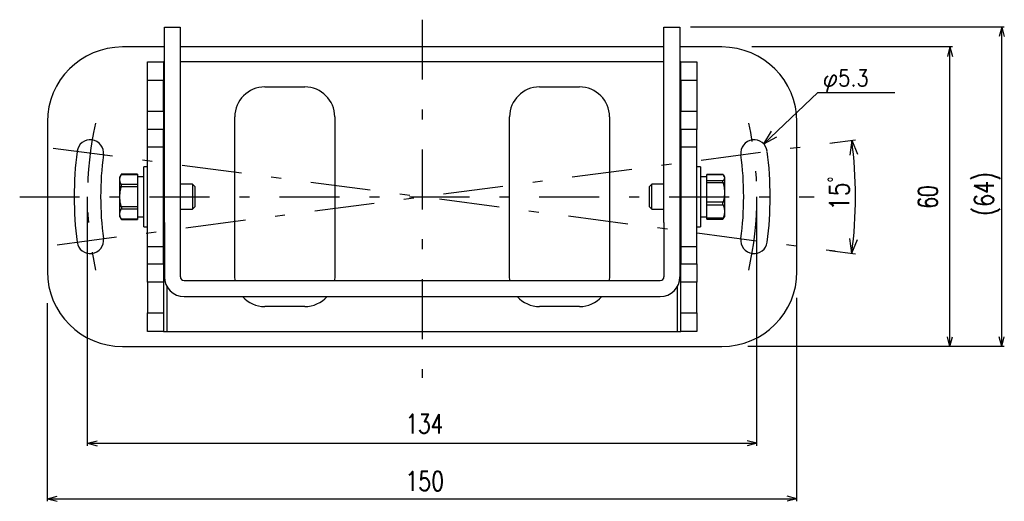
# Model space of a CAD drawing. Extents: x 149 to 538, y 135 to 393.
# Tile 1 of 3: x 149 to 346, y 135 to 232. Entities that reach past the tile are written whole.
import ezdxf
from ezdxf.enums import TextEntityAlignment as Align

# ---------------------------------------------------------------- set-up
doc = ezdxf.new("R2010")
doc.units = 0
doc.header["$LTSCALE"] = 2
doc.header["$MEASUREMENT"] = 0
doc.linetypes.add('CENTER', pattern=[13, 6, -3, 1, -3])
doc.layers.add('0一般図-0通り芯', color=7, linetype='CONTINUOUS')
doc.layers.add('0一般図-1躯体', color=7, linetype='CONTINUOUS')
doc.styles.get("Standard").update_dxf_attribs({"font": 'txt.shx', "bigfont": 'extfont.shx'})

msp = doc.modelspace()

# ---------------------------------------------------------------- linework, layer by layer
at = {"layer": '0一般図-0通り芯', "color": 4, "linetype": 'CENTER'}
for p, q in [((229.17, 231.95), (229.17, 160.18)), ((148.62, 196.48), (307.64, 196.48))]:
    msp.add_line(p, q, dxfattribs=at)
at = {"layer": '0一般図-0通り芯', "color": 7, "linetype": 'CONTINUOUS'}
for p, q in [((177.57, 230.48), (180.77, 230.48)), ((177.57, 227.56), (177.57, 230.48)), ((180.77, 230.48), (180.77, 227.56)), ((277.57, 230.48), (280.77, 230.48)), ((277.57, 227.56), (277.57, 230.48)), ((280.77, 230.48), (280.77, 227.56)), ((177.57, 198.41), (177.57, 227.56)), ((180.77, 227.56), (180.77, 198.41)), ((277.57, 198.41), (277.57, 227.56)), ((280.77, 227.56), (280.77, 198.41)), ((177.57, 226.48), (169.17, 226.48)), ((277.57, 226.48), (180.77, 226.48)), ((289.17, 226.48), (280.77, 226.48)), ((174.17, 219.78), (174.17, 223.48)), ((177.57, 223.48), (177.37, 223.48)), ((277.57, 223.48), (180.77, 223.48)), ((280.97, 223.48), (280.77, 223.48)), ((280.97, 219.78), (280.97, 223.48)), ((177.37, 219.78), (174.17, 219.78)), ((174.17, 213.62), (174.17, 219.78)), ((177.37, 213.62), (177.37, 219.78)), ((284.17, 219.78), (280.97, 219.78)), ((280.97, 219.78), (280.97, 213.62)), ((284.17, 219.78), (284.17, 213.62)), ((197.67, 218.48), (205.67, 218.48)), ((252.67, 218.48), (260.67, 218.48)), ((174.17, 209.93), (174.17, 213.62)), ((280.97, 209.93), (280.97, 213.62)), ((154.17, 211.48), (154.17, 181.48)), ((191.67, 180.48), (191.67, 212.48)), ((211.67, 212.48), (211.67, 180.48)), ((246.67, 180.48), (246.67, 212.48)), ((266.67, 212.48), (266.67, 180.48)), ((304.17, 181.48), (304.17, 211.48)), ((177.37, 209.93), (174.17, 209.93)), ((174.17, 206.45), (174.17, 209.93)), ((177.37, 206.45), (177.37, 209.93)), ((284.17, 209.93), (280.97, 209.93)), ((280.97, 209.93), (280.97, 206.45)), ((284.17, 206.45), (284.17, 209.93)), ((174.17, 206.45), (177.37, 206.45)), ((174.17, 186.52), (174.17, 206.45)), ((177.37, 186.52), (177.37, 206.45)), ((280.97, 206.45), (284.17, 206.45)), ((280.97, 206.45), (280.97, 186.52)), ((284.17, 186.52), (284.17, 206.45)), ((168.98, 201.03), (168.67, 200.48)), ((172.17, 201.03), (168.98, 201.03)), ((172.17, 201.03), (172.17, 200.96)), ((174.17, 202.48), (173.47, 202.48)), ((173.47, 196.48), (173.47, 202.48)), ((284.87, 202.48), (284.17, 202.48)), ((284.87, 202.48), (284.87, 190.48)), ((168.67, 199.95), (168.67, 200.48)), ((168.67, 196.48), (168.67, 199.95)), ((168.95, 200.96), (172.17, 200.96)), ((172.17, 200.96), (172.17, 199.95)), ((173.47, 200.48), (172.17, 200.48)), ((172.17, 199.95), (172.17, 198.94)), ((286.17, 200.48), (284.87, 200.48)), ((289.36, 200.96), (286.17, 200.96)), ((286.17, 200.93), (286.17, 200.96)), ((289.36, 200.93), (286.17, 200.93)), ((286.17, 200.91), (286.17, 200.93)), ((286.17, 199.68), (286.17, 200.29)), ((289.39, 199.68), (286.17, 199.68)), ((286.17, 199.31), (286.17, 199.68)), ((289.56, 200.68), (289.53, 200.73)), ((289.67, 200.48), (289.56, 200.68)), ((289.67, 200.48), (289.67, 200.29)), ((289.67, 200.29), (289.67, 197.33)), ((172.17, 198.94), (168.95, 198.94)), ((168.95, 198.5), (172.17, 198.5)), ((172.17, 198.94), (172.17, 198.5)), ((172.17, 198.5), (172.17, 196.48)), ((177.57, 198.98), (177.37, 198.98)), ((177.57, 191.34), (177.57, 198.41)), ((183.23, 198.98), (180.77, 198.98)), ((180.77, 198.41), (180.77, 191.34)), ((183.67, 198.54), (183.23, 198.98)), ((183.23, 198.98), (183.23, 196.48)), ((183.67, 198.54), (183.67, 194.43)), ((275.12, 198.98), (274.67, 198.54)), ((274.67, 195.86), (274.67, 198.54)), ((277.57, 198.98), (275.12, 198.98)), ((275.12, 193.98), (275.12, 198.98)), ((277.57, 191.34), (277.57, 198.41)), ((280.97, 198.98), (280.77, 198.98)), ((280.77, 198.41), (280.77, 191.34)), ((289.67, 197.33), (289.67, 193.52)), ((168.67, 193.02), (168.67, 196.48)), ((172.17, 196.48), (172.17, 194.46)), ((173.47, 190.48), (173.47, 196.48)), ((183.23, 196.48), (183.23, 193.98)), ((274.67, 194.43), (274.67, 195.86)), ((289.39, 195.36), (286.17, 195.36)), ((286.17, 194.88), (286.17, 195.36)), ((172.17, 194.46), (168.95, 194.46)), ((168.95, 194.03), (172.17, 194.03)), ((172.17, 194.46), (172.17, 194.03)), ((172.17, 194.03), (172.17, 193.02)), ((177.37, 193.98), (177.57, 193.98)), ((180.77, 193.98), (183.23, 193.98)), ((183.23, 193.98), (183.67, 194.43)), ((274.67, 194.43), (275.12, 193.98)), ((275.12, 193.98), (277.57, 193.98)), ((280.77, 193.98), (280.97, 193.98)), ((286.17, 194.88), (289.39, 194.88)), ((286.17, 193.52), (286.17, 194.88)), ((286.17, 192.16), (286.17, 193.52)), ((289.67, 193.52), (289.67, 192.48)), ((168.67, 192.48), (168.67, 193.02)), ((168.67, 192.48), (168.98, 191.94)), ((168.98, 191.94), (172.17, 191.94)), ((172.17, 192.48), (173.47, 192.48)), ((172.17, 192.01), (172.17, 191.94)), ((177.57, 191.34), (177.57, 180.42)), ((180.77, 191.34), (180.77, 180.42)), ((277.57, 191.34), (277.57, 180.42)), ((280.77, 191.34), (280.77, 180.42)), ((284.87, 192.48), (286.17, 192.48)), ((289.39, 192.16), (286.17, 192.16)), ((286.17, 192.03), (286.17, 192.16)), ((286.17, 192.03), (289.36, 192.03)), ((286.17, 192.01), (286.17, 192.03)), ((286.17, 192.01), (289.36, 192.01)), ((289.39, 192.06), (289.55, 192.29)), ((289.39, 192.04), (289.52, 192.24)), ((289.53, 192.24), (289.56, 192.28)), ((289.56, 192.28), (289.67, 192.48)), ((173.47, 190.48), (174.17, 190.48)), ((284.17, 190.48), (284.87, 190.48)), ((174.17, 186.52), (177.37, 186.52)), ((174.17, 183.04), (174.17, 186.52)), ((280.97, 186.52), (284.17, 186.52)), ((280.97, 186.52), (280.97, 183.04)), ((174.17, 179.35), (174.17, 183.04)), ((177.37, 183.04), (177.37, 179.35)), ((280.97, 179.35), (280.97, 183.04)), ((284.17, 183.04), (284.17, 179.35)), ((177.37, 179.35), (174.17, 179.35)), ((174.17, 179.35), (174.17, 173.19)), ((177.37, 179.35), (177.37, 173.19)), ((181.51, 179.68), (276.83, 179.68)), ((191.72, 179.68), (191.67, 180.48)), ((211.67, 180.48), (211.62, 179.68)), ((246.72, 179.68), (246.67, 180.48)), ((266.67, 180.48), (266.62, 179.68)), ((284.17, 179.35), (280.97, 179.35)), ((280.97, 173.19), (280.97, 179.35)), ((178.11, 169.48), (178.11, 178.44)), ((280.23, 178.44), (280.23, 169.48)), ((181.51, 176.48), (276.83, 176.48)), ((205.67, 174.48), (197.67, 174.48)), ((260.67, 174.48), (252.67, 174.48)), ((174.17, 173.19), (177.37, 173.19)), ((174.17, 169.48), (174.17, 173.19)), ((177.37, 173.19), (177.37, 169.48)), ((280.97, 169.48), (280.97, 173.19)), ((284.17, 173.19), (284.17, 169.48)), ((177.37, 169.48), (174.17, 169.48)), ((177.37, 169.48), (178.11, 169.48)), ((178.11, 169.48), (280.23, 169.48)), ((280.23, 169.48), (280.97, 169.48)), ((284.17, 169.48), (280.97, 169.48)), ((169.17, 166.48), (289.17, 166.48))]:
    msp.add_line(p, q, dxfattribs=at)
for points in [[(174.17, 223.48), (177.37, 223.48), (177.37, 219.78)], [(280.97, 223.48), (284.17, 223.48), (284.17, 219.78)], [(174.17, 213.62), (177.37, 213.62), (177.37, 209.93)], [(280.97, 213.62), (284.17, 213.62), (284.17, 209.93)], [(168.98, 201.02), (168.98, 201.02), (168.98, 201.02), (168.98, 201.02), (168.98, 201.02), (168.98, 201.02), (168.98, 201.02), (168.98, 201.02), (168.98, 201.02), (168.98, 201.02), (168.98, 201.02), (168.98, 201.02), (168.98, 201.02), (168.98, 201.02), (168.98, 201.02), (168.98, 201.02), (168.98, 201.02), (168.98, 201.02), (168.98, 201.02), (168.98, 201.02), (168.98, 201.02), (168.98, 201.01), (168.98, 201.01), (168.97, 201.01), (168.97, 201), (168.97, 201), (168.97, 201), (168.97, 200.99), (168.97, 200.99), (168.96, 200.99), (168.96, 200.98), (168.96, 200.98), (168.96, 200.98), (168.96, 200.97), (168.96, 200.97), (168.95, 200.97), (168.95, 200.97), (168.95, 200.96), (168.95, 200.96), (168.95, 200.96), (168.95, 200.96), (168.95, 200.96)], [(168.67, 199.95), (168.67, 199.98), (168.67, 199.99), (168.68, 200), (168.68, 200.02), (168.68, 200.04), (168.68, 200.06), (168.68, 200.09), (168.68, 200.12), (168.69, 200.15), (168.69, 200.18), (168.69, 200.21), (168.7, 200.25), (168.7, 200.29), (168.71, 200.33), (168.71, 200.37), (168.72, 200.42), (168.73, 200.46), (168.75, 200.5), (168.76, 200.54), (168.78, 200.58), (168.79, 200.62), (168.81, 200.66), (168.83, 200.7), (168.84, 200.73), (168.86, 200.76), (168.87, 200.79), (168.88, 200.82), (168.9, 200.85), (168.91, 200.87), (168.92, 200.89), (168.92, 200.9), (168.93, 200.92), (168.95, 200.96)], [(168.95, 198.94), (168.94, 198.97), (168.93, 198.98), (168.92, 198.99), (168.92, 199.01), (168.91, 199.03), (168.9, 199.05), (168.88, 199.07), (168.87, 199.1), (168.86, 199.13), (168.84, 199.16), (168.83, 199.2), (168.81, 199.23), (168.79, 199.27), (168.78, 199.31), (168.76, 199.35), (168.75, 199.39), (168.73, 199.44), (168.72, 199.48), (168.72, 199.52), (168.71, 199.56), (168.7, 199.6), (168.7, 199.64), (168.69, 199.68), (168.69, 199.71), (168.69, 199.75), (168.69, 199.78), (168.68, 199.81), (168.68, 199.83), (168.68, 199.86), (168.68, 199.88), (168.68, 199.89), (168.67, 199.91), (168.67, 199.95)], [(286.17, 200.29), (286.17, 200.91), (289.39, 200.91)], [(286.17, 195.36), (286.17, 197.33), (286.17, 199.31), (289.39, 199.31)], [(289.39, 200.93), (289.39, 200.93), (289.39, 200.93), (289.39, 200.94), (289.39, 200.94), (289.39, 200.94), (289.39, 200.94), (289.38, 200.94), (289.38, 200.94), (289.38, 200.95), (289.38, 200.95), (289.38, 200.95), (289.38, 200.95), (289.37, 200.96), (289.37, 200.96), (289.37, 200.96), (289.37, 200.96), (289.37, 200.96), (289.37, 200.96), (289.37, 200.96), (289.37, 200.96), (289.37, 200.96), (289.37, 200.96), (289.36, 200.96), (289.36, 200.96), (289.36, 200.96), (289.36, 200.96), (289.36, 200.96), (289.36, 200.96), (289.36, 200.96), (289.36, 200.96), (289.36, 200.96), (289.36, 200.96), (289.36, 200.96)], [(289.39, 200.91), (289.39, 200.91), (289.39, 200.91), (289.39, 200.92), (289.39, 200.92), (289.39, 200.92), (289.38, 200.92), (289.38, 200.92), (289.38, 200.92), (289.38, 200.93), (289.38, 200.93), (289.38, 200.93), (289.38, 200.93), (289.37, 200.93), (289.37, 200.93), (289.37, 200.94), (289.37, 200.94), (289.37, 200.94), (289.37, 200.94), (289.37, 200.94), (289.37, 200.94), (289.37, 200.94), (289.37, 200.94), (289.37, 200.94), (289.37, 200.94), (289.37, 200.94), (289.37, 200.93), (289.36, 200.93), (289.36, 200.93), (289.36, 200.93), (289.36, 200.93), (289.36, 200.93)], [(289.39, 199.31), (289.39, 199.31), (289.39, 199.32), (289.39, 199.32), (289.39, 199.33), (289.39, 199.33), (289.39, 199.34), (289.38, 199.35), (289.38, 199.35), (289.38, 199.36), (289.38, 199.37), (289.38, 199.38), (289.37, 199.39), (289.37, 199.4), (289.37, 199.42), (289.37, 199.43), (289.36, 199.44), (289.36, 199.46), (289.36, 199.47), (289.36, 199.48), (289.36, 199.5), (289.36, 199.51), (289.36, 199.53), (289.36, 199.54), (289.36, 199.55), (289.36, 199.56), (289.36, 199.58), (289.36, 199.59), (289.36, 199.6), (289.36, 199.61), (289.37, 199.62), (289.37, 199.62), (289.37, 199.63), (289.37, 199.64), (289.37, 199.64), (289.38, 199.65), (289.38, 199.65), (289.38, 199.66), (289.38, 199.66), (289.38, 199.66), (289.38, 199.66), (289.39, 199.67), (289.39, 199.67), (289.39, 199.67), (289.39, 199.67), (289.39, 199.67), (289.39, 199.67), (289.39, 199.67), (289.39, 199.67), (289.39, 199.68)], [(289.39, 200.91), (289.41, 200.89), (289.41, 200.89), (289.42, 200.88), (289.43, 200.87), (289.44, 200.86), (289.45, 200.84), (289.46, 200.83), (289.47, 200.81), (289.49, 200.79), (289.5, 200.77), (289.52, 200.75), (289.53, 200.73), (289.55, 200.71), (289.57, 200.68), (289.58, 200.66), (289.6, 200.63), (289.61, 200.61), (289.62, 200.58), (289.63, 200.55), (289.63, 200.53), (289.64, 200.5), (289.65, 200.48), (289.65, 200.46), (289.65, 200.44), (289.66, 200.42), (289.66, 200.4), (289.66, 200.38), (289.66, 200.36), (289.66, 200.35), (289.67, 200.34), (289.67, 200.33), (289.67, 200.32), (289.67, 200.29)], [(289.67, 200.29), (289.67, 200.28), (289.67, 200.27), (289.67, 200.26), (289.67, 200.25), (289.66, 200.24), (289.66, 200.22), (289.66, 200.21), (289.66, 200.19), (289.66, 200.17), (289.65, 200.15), (289.65, 200.13), (289.65, 200.11), (289.64, 200.08), (289.64, 200.06), (289.63, 200.03), (289.62, 200.01), (289.61, 199.98), (289.6, 199.96), (289.58, 199.93), (289.57, 199.91), (289.55, 199.88), (289.53, 199.86), (289.52, 199.84), (289.5, 199.82), (289.49, 199.8), (289.47, 199.78), (289.46, 199.76), (289.45, 199.75), (289.44, 199.73), (289.43, 199.72), (289.42, 199.71), (289.41, 199.7), (289.39, 199.68)], [(289.39, 199.31), (289.41, 199.25), (289.41, 199.23), (289.42, 199.2), (289.43, 199.17), (289.44, 199.13), (289.45, 199.09), (289.46, 199.04), (289.47, 198.99), (289.49, 198.93), (289.5, 198.87), (289.52, 198.8), (289.53, 198.73), (289.55, 198.65), (289.57, 198.57), (289.58, 198.49), (289.6, 198.41), (289.61, 198.33), (289.62, 198.25), (289.63, 198.17), (289.63, 198.09), (289.64, 198.01), (289.65, 197.93), (289.65, 197.86), (289.65, 197.79), (289.66, 197.72), (289.66, 197.66), (289.66, 197.61), (289.66, 197.56), (289.66, 197.51), (289.67, 197.47), (289.67, 197.44), (289.67, 197.41), (289.67, 197.33), (289.67, 197.28), (289.67, 197.25), (289.67, 197.22), (289.67, 197.19), (289.66, 197.15), (289.66, 197.11), (289.66, 197.06), (289.66, 197), (289.66, 196.94), (289.65, 196.88), (289.65, 196.81), (289.65, 196.74), (289.64, 196.66), (289.64, 196.58), (289.63, 196.5), (289.62, 196.42), (289.61, 196.34), (289.6, 196.25), (289.58, 196.17), (289.57, 196.09), (289.55, 196.02), (289.53, 195.94), (289.52, 195.87), (289.5, 195.8), (289.49, 195.74), (289.47, 195.68), (289.46, 195.63), (289.45, 195.58), (289.44, 195.53), (289.43, 195.5), (289.42, 195.46), (289.41, 195.43), (289.39, 195.36)], [(168.67, 196.48), (168.67, 196.54), (168.67, 196.56), (168.68, 196.59), (168.68, 196.63), (168.68, 196.67), (168.68, 196.71), (168.68, 196.76), (168.68, 196.82), (168.69, 196.88), (168.69, 196.95), (168.69, 197.02), (168.7, 197.09), (168.7, 197.17), (168.71, 197.25), (168.71, 197.33), (168.72, 197.42), (168.73, 197.5), (168.75, 197.59), (168.76, 197.67), (168.78, 197.75), (168.79, 197.83), (168.81, 197.91), (168.83, 197.98), (168.84, 198.05), (168.86, 198.11), (168.87, 198.17), (168.88, 198.23), (168.9, 198.28), (168.91, 198.32), (168.92, 198.36), (168.92, 198.4), (168.93, 198.43), (168.95, 198.5)], [(168.95, 198.5), (168.95, 198.51), (168.95, 198.52), (168.95, 198.52), (168.95, 198.53), (168.96, 198.53), (168.96, 198.54), (168.96, 198.55), (168.96, 198.55), (168.96, 198.56), (168.96, 198.57), (168.97, 198.58), (168.97, 198.6), (168.97, 198.61), (168.97, 198.62), (168.98, 198.63), (168.98, 198.65), (168.98, 198.66), (168.98, 198.68), (168.98, 198.69), (168.98, 198.71), (168.98, 198.73), (168.98, 198.74), (168.98, 198.76), (168.98, 198.77), (168.98, 198.79), (168.98, 198.8), (168.98, 198.82), (168.98, 198.83), (168.98, 198.84), (168.98, 198.85), (168.98, 198.86), (168.97, 198.87), (168.97, 198.88), (168.97, 198.89), (168.97, 198.89), (168.97, 198.9), (168.96, 198.91), (168.96, 198.91), (168.96, 198.91), (168.96, 198.92), (168.96, 198.92), (168.96, 198.92), (168.95, 198.93), (168.95, 198.93), (168.95, 198.93), (168.95, 198.93), (168.95, 198.93), (168.95, 198.94), (168.95, 198.94)], [(168.95, 194.46), (168.94, 194.52), (168.93, 194.54), (168.92, 194.57), (168.92, 194.6), (168.91, 194.64), (168.9, 194.69), (168.88, 194.74), (168.87, 194.79), (168.86, 194.85), (168.84, 194.91), (168.83, 194.98), (168.81, 195.06), (168.79, 195.13), (168.78, 195.21), (168.76, 195.29), (168.75, 195.38), (168.73, 195.46), (168.72, 195.55), (168.72, 195.63), (168.71, 195.71), (168.7, 195.79), (168.7, 195.87), (168.69, 195.95), (168.69, 196.02), (168.69, 196.08), (168.69, 196.15), (168.68, 196.2), (168.68, 196.25), (168.68, 196.3), (168.68, 196.34), (168.68, 196.37), (168.67, 196.4), (168.67, 196.48)], [(289.39, 194.88), (289.39, 194.89), (289.39, 194.89), (289.39, 194.89), (289.39, 194.9), (289.39, 194.9), (289.39, 194.91), (289.38, 194.91), (289.38, 194.92), (289.38, 194.92), (289.38, 194.93), (289.38, 194.94), (289.37, 194.95), (289.37, 194.96), (289.37, 194.97), (289.37, 194.98), (289.36, 194.99), (289.36, 195), (289.36, 195.02), (289.36, 195.03), (289.36, 195.05), (289.36, 195.07), (289.36, 195.08), (289.36, 195.1), (289.36, 195.12), (289.36, 195.14), (289.36, 195.15), (289.36, 195.17), (289.36, 195.18), (289.36, 195.2), (289.37, 195.21), (289.37, 195.23), (289.37, 195.24), (289.37, 195.25), (289.37, 195.27), (289.38, 195.28), (289.38, 195.29), (289.38, 195.3), (289.38, 195.31), (289.38, 195.31), (289.38, 195.32), (289.39, 195.33), (289.39, 195.33), (289.39, 195.34), (289.39, 195.34), (289.39, 195.34), (289.39, 195.35), (289.39, 195.35), (289.39, 195.35), (289.39, 195.36)], [(168.67, 193.02), (168.67, 193.05), (168.67, 193.06), (168.68, 193.07), (168.68, 193.09), (168.68, 193.11), (168.68, 193.13), (168.68, 193.16), (168.68, 193.19), (168.69, 193.22), (168.69, 193.25), (168.69, 193.29), (168.7, 193.32), (168.7, 193.36), (168.71, 193.4), (168.71, 193.45), (168.72, 193.49), (168.73, 193.53), (168.75, 193.57), (168.76, 193.61), (168.78, 193.65), (168.79, 193.69), (168.81, 193.73), (168.83, 193.77), (168.84, 193.8), (168.86, 193.84), (168.87, 193.87), (168.88, 193.89), (168.9, 193.92), (168.91, 193.94), (168.92, 193.96), (168.92, 193.98), (168.93, 193.99), (168.95, 194.03)], [(168.95, 194.46), (168.95, 194.46), (168.95, 194.45), (168.95, 194.45), (168.95, 194.44), (168.96, 194.44), (168.96, 194.43), (168.96, 194.42), (168.96, 194.41), (168.96, 194.4), (168.96, 194.39), (168.97, 194.38), (168.97, 194.37), (168.97, 194.36), (168.97, 194.35), (168.98, 194.33), (168.98, 194.32), (168.98, 194.31), (168.98, 194.29), (168.98, 194.27), (168.98, 194.26), (168.98, 194.24), (168.98, 194.23), (168.98, 194.21), (168.98, 194.19), (168.98, 194.18), (168.98, 194.17), (168.98, 194.15), (168.98, 194.14), (168.98, 194.13), (168.98, 194.12), (168.98, 194.11), (168.97, 194.1), (168.97, 194.09), (168.97, 194.08), (168.97, 194.07), (168.97, 194.07), (168.96, 194.06), (168.96, 194.06), (168.96, 194.05), (168.96, 194.05), (168.96, 194.05), (168.96, 194.04), (168.95, 194.04), (168.95, 194.04), (168.95, 194.04), (168.95, 194.04), (168.95, 194.03), (168.95, 194.03), (168.95, 194.03)], [(289.39, 194.88), (289.41, 194.84), (289.41, 194.83), (289.42, 194.81), (289.43, 194.79), (289.44, 194.76), (289.45, 194.73), (289.46, 194.7), (289.47, 194.66), (289.49, 194.62), (289.5, 194.58), (289.52, 194.53), (289.53, 194.48), (289.55, 194.43), (289.57, 194.38), (289.58, 194.32), (289.6, 194.27), (289.61, 194.21), (289.62, 194.15), (289.63, 194.1), (289.63, 194.04), (289.64, 193.99), (289.65, 193.93), (289.65, 193.88), (289.65, 193.84), (289.66, 193.79), (289.66, 193.75), (289.66, 193.71), (289.66, 193.68), (289.66, 193.65), (289.67, 193.62), (289.67, 193.6), (289.67, 193.58), (289.67, 193.52)], [(289.67, 193.52), (289.67, 193.48), (289.67, 193.47), (289.67, 193.45), (289.67, 193.43), (289.66, 193.4), (289.66, 193.37), (289.66, 193.33), (289.66, 193.3), (289.66, 193.26), (289.65, 193.21), (289.65, 193.16), (289.65, 193.11), (289.64, 193.06), (289.64, 193.01), (289.63, 192.95), (289.62, 192.89), (289.61, 192.84), (289.6, 192.78), (289.58, 192.73), (289.57, 192.67), (289.55, 192.62), (289.53, 192.57), (289.52, 192.52), (289.5, 192.47), (289.49, 192.43), (289.47, 192.39), (289.46, 192.35), (289.45, 192.32), (289.44, 192.29), (289.43, 192.26), (289.42, 192.24), (289.41, 192.22), (289.39, 192.16)], [(168.95, 192.01), (168.94, 192.04), (168.93, 192.05), (168.92, 192.06), (168.92, 192.08), (168.91, 192.1), (168.9, 192.12), (168.88, 192.15), (168.87, 192.17), (168.86, 192.2), (168.84, 192.23), (168.83, 192.27), (168.81, 192.31), (168.79, 192.34), (168.78, 192.38), (168.76, 192.42), (168.75, 192.47), (168.73, 192.51), (168.72, 192.55), (168.72, 192.59), (168.71, 192.63), (168.7, 192.67), (168.7, 192.71), (168.69, 192.75), (168.69, 192.79), (168.69, 192.82), (168.69, 192.85), (168.68, 192.88), (168.68, 192.9), (168.68, 192.93), (168.68, 192.95), (168.68, 192.96), (168.67, 192.98), (168.67, 193.02)], [(172.17, 193.02), (172.17, 192.01), (168.95, 192.01)], [(168.95, 192.01), (168.95, 192.01), (168.95, 192), (168.95, 192), (168.95, 192), (168.96, 192), (168.96, 191.99), (168.96, 191.99), (168.96, 191.99), (168.96, 191.98), (168.96, 191.98), (168.97, 191.98), (168.97, 191.97), (168.97, 191.97), (168.97, 191.96), (168.97, 191.96), (168.98, 191.96), (168.98, 191.95), (168.98, 191.95), (168.98, 191.95), (168.98, 191.95), (168.98, 191.95), (168.98, 191.95), (168.98, 191.95), (168.98, 191.95), (168.98, 191.95), (168.98, 191.95), (168.98, 191.95)], [(289.39, 192.06), (289.39, 192.06), (289.39, 192.06), (289.39, 192.05), (289.39, 192.05), (289.39, 192.05), (289.39, 192.05), (289.38, 192.05), (289.38, 192.05), (289.38, 192.05), (289.38, 192.04), (289.38, 192.04), (289.37, 192.04), (289.37, 192.04), (289.37, 192.03), (289.37, 192.03), (289.36, 192.03), (289.36, 192.03), (289.36, 192.03), (289.36, 192.03), (289.36, 192.04), (289.36, 192.04), (289.36, 192.04), (289.36, 192.05), (289.36, 192.05), (289.36, 192.05), (289.36, 192.06), (289.36, 192.07), (289.36, 192.07), (289.36, 192.08), (289.37, 192.08), (289.37, 192.09), (289.37, 192.1), (289.37, 192.1), (289.37, 192.11), (289.38, 192.11), (289.38, 192.12), (289.38, 192.13), (289.38, 192.13), (289.38, 192.14), (289.38, 192.14), (289.39, 192.14), (289.39, 192.15), (289.39, 192.15), (289.39, 192.15), (289.39, 192.16), (289.39, 192.16), (289.39, 192.16), (289.39, 192.16), (289.39, 192.16)], [(289.39, 192.04), (289.39, 192.04), (289.39, 192.03), (289.39, 192.03), (289.39, 192.03), (289.39, 192.03), (289.39, 192.03), (289.38, 192.03), (289.38, 192.02), (289.38, 192.02), (289.38, 192.02), (289.38, 192.02), (289.38, 192.02), (289.37, 192.01), (289.37, 192.01), (289.37, 192.01), (289.37, 192.01), (289.37, 192.01), (289.37, 192.01), (289.37, 192.01), (289.37, 192.01), (289.37, 192.01), (289.37, 192.01), (289.36, 192.01), (289.36, 192.01), (289.36, 192.01), (289.36, 192.01), (289.36, 192.01), (289.36, 192.01), (289.36, 192.01), (289.36, 192.01), (289.36, 192.01), (289.36, 192.01), (289.36, 192.01)], [(174.17, 183.04), (177.37, 183.04), (177.37, 186.52)], [(280.97, 183.04), (284.17, 183.04), (284.17, 186.52)], [(280.97, 173.19), (284.17, 173.19), (284.17, 179.35)]]:
    msp.add_lwpolyline(points, dxfattribs=at)
for centre, radius, start, end in [((169.17, 211.48), 15, 90, 180), ((289.17, 211.48), 15, 360, 450), ((197.67, 212.48), 6, 90, 180), ((205.67, 212.48), 6, 360, 450), ((252.67, 212.48), 6, 90, 180), ((260.67, 212.48), 6, 360, 450), ((162.74, 205.23), 2.65, 352.5, 172.5), ((295.6, 205.23), 2.65, 7.5, 187.5), ((229.17, 196.48), 69.65, 172.5, 187.5), ((229.17, 196.48), 69.65, 352.5, 7.5), ((229.17, 196.48), 64.35, 172.5, 187.5), ((229.17, 196.48), 64.35, 352.5, 7.5), ((162.74, 187.74), 2.65, 187.5, 7.5), ((295.6, 187.74), 2.65, 172.5, 352.5), ((169.17, 181.48), 15, 180, 270), ((289.17, 181.48), 15, 270, 0), ((181.51, 180.42), 3.94, 180, 270), ((181.51, 180.42), 0.737, 180, 270), ((276.83, 180.42), 3.94, 270, 0), ((276.83, 180.42), 0.737, 270, 0), ((197.67, 180.48), 6, 221.81, 270), ((205.67, 180.48), 6, 270, 318.19), ((252.67, 180.48), 6, 221.81, 270), ((252.67, 180.48), 6, 221.81, 270), ((260.67, 180.48), 6, 270, 318.19)]:
    msp.add_arc(centre, radius, start, end, dxfattribs=at)
at = {"layer": '0一般図-0通り芯', "color": 4, "linetype": 'CENTER'}
for start, end in [(167.3094, 192.7077), (347.2923, 372.6906)]:
    msp.add_arc((229.17, 196.48), 67, start, end, dxfattribs=at)
at = {"layer": '0一般図-1躯体', "color": 4, "linetype": 'CONTINUOUS'}
for p, q in [((345.66, 230.48), (282.87, 230.48)), ((345.16, 230.48), (344.65, 228.55)), ((345.16, 166.48), (345.16, 230.48)), ((345.16, 230.48), (345.68, 228.55)), ((335.29, 226.48), (295.15, 226.48)), ((334.79, 226.48), (334.28, 224.55)), ((334.79, 166.48), (334.79, 226.48)), ((334.79, 226.48), (335.31, 224.55)), ((297.52, 207.06), (299.08, 209.61)), ((297.52, 207.06), (300.15, 208.49)), ((310.75, 207.22), (315.89, 207.9)), ((315.15, 207.8), (314.76, 204.83)), ((315.15, 207.8), (316.3, 205.03)), ((162.17, 146.58), (162.17, 196.48)), ((296.17, 146.58), (296.17, 196.48)), ((315.15, 185.16), (314.76, 188.14)), ((315.15, 185.16), (316.3, 187.94)), ((310.75, 185.74), (315.89, 185.07)), ((304.17, 135.47), (304.17, 176.2)), ((154.17, 135.47), (154.17, 175.17)), ((334.79, 166.48), (334.28, 168.42)), ((334.79, 166.48), (335.31, 168.42)), ((345.16, 166.48), (344.65, 168.42)), ((345.16, 166.48), (345.68, 168.42)), ((335.29, 166.48), (294.33, 166.48)), ((345.66, 166.48), (335.29, 166.48)), ((162.17, 147.08), (164.1, 147.6)), ((162.17, 147.08), (296.17, 147.08)), ((162.17, 147.08), (164.1, 146.57)), ((296.17, 147.08), (294.24, 147.6)), ((296.17, 147.08), (294.24, 146.57)), ((154.17, 135.97), (156.1, 136.49)), ((304.17, 135.97), (302.24, 136.49)), ((154.17, 135.97), (304.17, 135.97)), ((154.17, 135.97), (156.1, 135.46)), ((304.17, 135.97), (302.24, 135.46))]:
    msp.add_line(p, q, dxfattribs=at)
at = {"layer": '0一般図-1躯体', "color": 4, "linetype": 'CENTER'}
for p, q in [((156.11, 186.86), (311.72, 207.35)), ((155.33, 206.21), (311.8, 185.61))]:
    msp.add_line(p, q, dxfattribs=at)
at = {"layer": '0一般図-1躯体', "color": 4, "linetype": 'CONTINUOUS'}
msp.add_lwpolyline([(297.52, 207.06), (308.35, 217.35), (323.8, 217.35)], dxfattribs=at)
msp.add_arc((229.17, 196.48), 86.72, 352.5, 7.5, dxfattribs=at)

# ---------------------------------------------------------------- texts
at = {"layer": '0一般図-1躯体', "color": 7, "lineweight": -3}
for s, width, p in [('15ﾟ', 0.852, (315.79, 197.62)), ('(64)', 0.777, (344.73, 197.06)), ('60', 0.687, (333.51, 196.43))]:
    msp.add_text(s, height=3.897, rotation=90, dxfattribs=dict(at, width=width)).set_placement(p, align=Align.BOTTOM_CENTER)
for s, width, p in [('134', 0.747, (229.61, 147.88)), ('150', 0.775, (229.68, 136.4))]:
    msp.add_text(s, height=3.897, dxfattribs=dict(at, width=width)).set_placement(p, align=Align.BOTTOM_CENTER)
at = {"layer": '0一般図-1躯体', "color": 7, "lineweight": -3, "insert": (309.33, 217.5), "char_height": 3.313, "attachment_point": 7}
msp.add_mtext('\\W0.995;φ{\\W0.860;5.3}', dxfattribs=at)

doc.saveas('drawing.dxf')
